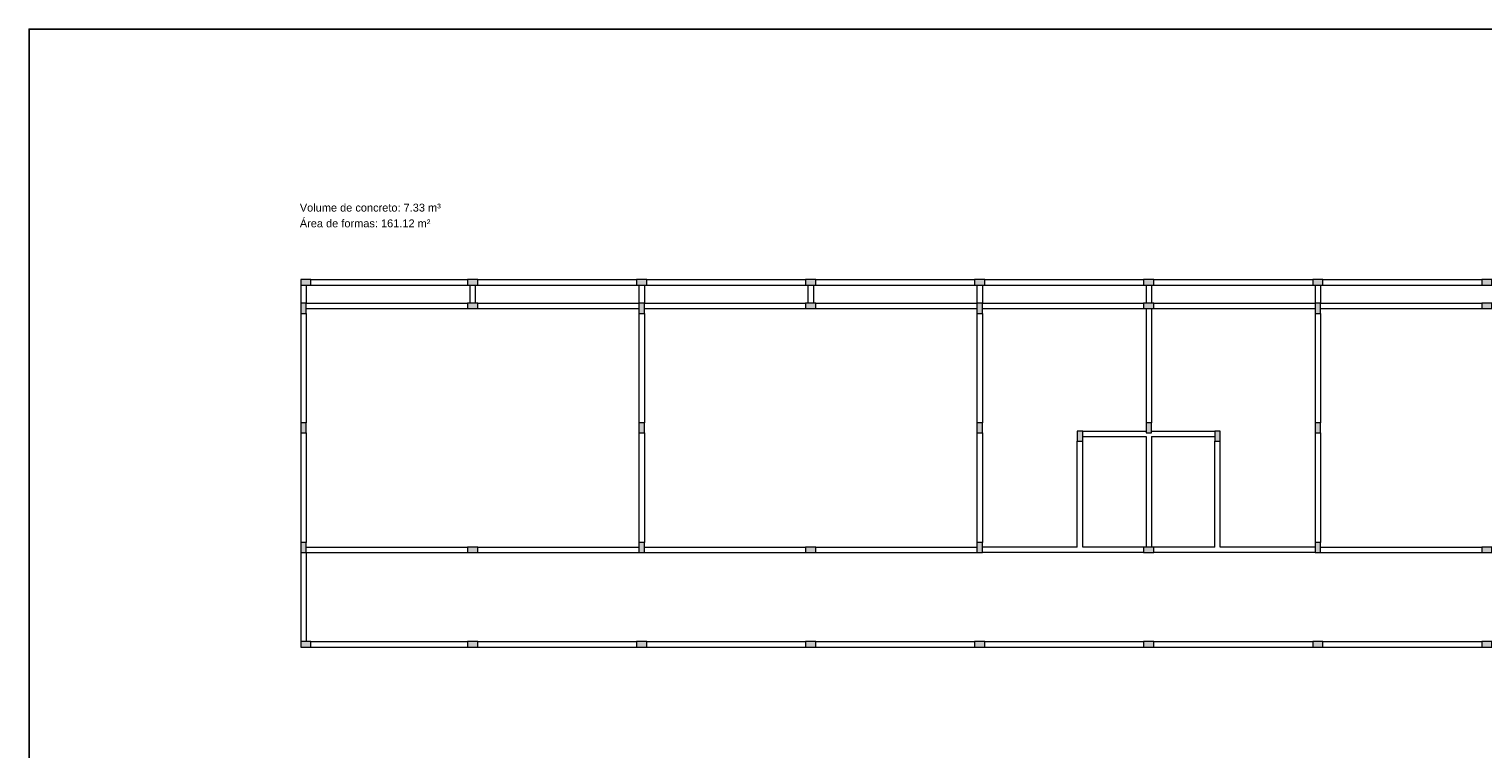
# Model space of a CAD drawing. Header units: millimetres. Extents: x -24 to 384, y -54 to 92.
# Tile 72 of 75: x 260 to 297, y 74 to 92. Entities that reach past the tile are written whole.
import ezdxf

# ---------------------------------------------------------------- set-up
doc = ezdxf.new("R2010")
doc.units = ezdxf.units.MM
for name, color, linetype, lineweight in [('ARQ - COTA_NÍVEL', 2, 'Continuous', 5), ('PILAR_RET', 2, 'Continuous', 9), ('VIG_FACES', 5, 'Continuous', 9)]:
    doc.layers.add(name, color=color, linetype=linetype, lineweight=lineweight)
doc.styles.add('Arial_1', font='arial.ttf', dxfattribs={"height": 0.225})

msp = doc.modelspace()

# ---------------------------------------------------------------- hatches: boundary and pattern name
h = msp.add_hatch(color=41)
h.dxf.hatch_style = 1
h.paths.add_polyline_path([(266.9109, 85.6362), (266.9109, 85.4962), (267.1709, 85.4962), (267.1709, 85.6362)])
h.paths.add_polyline_path([(271.1509, 85.6362), (271.1509, 85.4962), (271.4109, 85.4962), (271.4109, 85.6362)])
h.paths.add_polyline_path([(275.4509, 85.6362), (275.4509, 85.4962), (275.7109, 85.4962), (275.7109, 85.6362)])
h.paths.add_polyline_path([(279.7509, 85.6362), (279.7509, 85.4962), (280.0109, 85.4962), (280.0109, 85.6362)])
h.paths.add_polyline_path([(284.0509, 85.6362), (284.0509, 85.4962), (284.3109, 85.4962), (284.3109, 85.6362)])
h.paths.add_polyline_path([(288.3509, 85.6362), (288.3509, 85.4962), (288.6109, 85.4962), (288.6109, 85.6362)])
h.paths.add_polyline_path([(292.6509, 85.6362), (292.6509, 85.4962), (292.9109, 85.4962), (292.9109, 85.6362)])
h.paths.add_polyline_path([(296.9509, 85.6362), (296.9509, 85.4962), (297.2109, 85.4962), (297.2109, 85.6362)])
h.paths.add_polyline_path([(301.1909, 85.6362), (301.1909, 85.4962), (301.4509, 85.4962), (301.4509, 85.6362)])
h.paths.add_polyline_path([(301.5109, 85.6362), (301.5109, 85.4962), (301.7709, 85.4962), (301.7709, 85.6362)])
h.paths.add_polyline_path([(305.7509, 85.6362), (305.7509, 85.4962), (306.0109, 85.4962), (306.0109, 85.6362)])
h.paths.add_polyline_path([(310.5909, 85.6362), (310.5909, 85.4962), (310.8509, 85.4962), (310.8509, 85.6362)])
h.paths.add_polyline_path([(310.7109, 81.9962), (310.7109, 81.7362), (310.8509, 81.7362), (310.8509, 81.9962)])
h.paths.add_polyline_path([(310.7109, 78.9562), (310.7109, 78.6962), (310.8509, 78.6962), (310.8509, 78.9562)])
h.paths.add_polyline_path([(310.7109, 74.5962), (310.7109, 74.3362), (310.8509, 74.3362), (310.8509, 74.5962)])
h.paths.add_polyline_path([(310.7109, 70.2962), (310.7109, 70.0362), (310.8509, 70.0362), (310.8509, 70.2962)])
h.paths.add_polyline_path([(310.7109, 66.0562), (310.7109, 65.7962), (310.8509, 65.7962), (310.8509, 66.0562)])
h.paths.add_polyline_path([(310.7109, 61.7562), (310.7109, 61.4962), (310.8509, 61.4962), (310.8509, 61.7562)])
h = msp.add_hatch(color=91)
h.dxf.hatch_style = 1
h.paths.add_polyline_path([(266.9109, 85.0362), (266.9109, 84.7762), (267.0509, 84.7762), (267.0509, 85.0362)])
h.paths.add_polyline_path([(271.1509, 78.8362), (271.1509, 78.6962), (271.4109, 78.6962), (271.4109, 78.8362)])
h.paths.add_polyline_path([(271.1509, 85.0362), (271.1509, 84.8962), (271.4109, 84.8962), (271.4109, 85.0362)])
h.paths.add_polyline_path([(275.5109, 81.9962), (275.5109, 81.7362), (275.6509, 81.7362), (275.6509, 81.9962)])
h.paths.add_polyline_path([(275.5109, 78.9562), (275.5109, 78.6962), (275.6509, 78.6962), (275.6509, 78.9562)])
h.paths.add_polyline_path([(279.7509, 78.8362), (279.7509, 78.6962), (280.0109, 78.6962), (280.0109, 78.8362)])
h.paths.add_polyline_path([(279.7509, 85.0362), (279.7509, 84.8962), (280.0109, 84.8962), (280.0109, 85.0362)])
h.paths.add_polyline_path([(275.5109, 85.0362), (275.5109, 84.7762), (275.6509, 84.7762), (275.6509, 85.0362)])
h.paths.add_polyline_path([(284.1109, 78.9562), (284.1109, 78.6962), (284.2509, 78.6962), (284.2509, 78.9562)])
h.paths.add_polyline_path([(286.6609, 81.7862), (286.6609, 81.5262), (286.8009, 81.5262), (286.8009, 81.7862)])
h.paths.add_polyline_path([(288.4109, 81.9962), (288.4109, 81.7362), (288.5509, 81.7362), (288.5509, 81.9962)])
h.paths.add_polyline_path([(290.1609, 81.7862), (290.1609, 81.5262), (290.3009, 81.5262), (290.3009, 81.7862)])
h.paths.add_polyline_path([(288.3509, 78.8362), (288.3509, 78.6962), (288.6109, 78.6962), (288.6109, 78.8362)])
h.paths.add_polyline_path([(292.7109, 78.9562), (292.7109, 78.6962), (292.8509, 78.6962), (292.8509, 78.9562)])
h.paths.add_polyline_path([(292.7109, 81.9962), (292.7109, 81.7362), (292.8509, 81.7362), (292.8509, 81.9962)])
h.paths.add_polyline_path([(284.1109, 85.0362), (284.1109, 84.7762), (284.2509, 84.7762), (284.2509, 85.0362)])
h.paths.add_polyline_path([(284.1109, 81.9962), (284.1109, 81.7362), (284.2509, 81.7362), (284.2509, 81.9962)])
h.paths.add_polyline_path([(288.3509, 85.0362), (288.3509, 84.8962), (288.6109, 84.8962), (288.6109, 85.0362)])
h.paths.add_polyline_path([(292.7109, 85.0362), (292.7109, 84.7762), (292.8509, 84.7762), (292.8509, 85.0362)])
h.paths.add_polyline_path([(296.9509, 78.8362), (296.9509, 78.6962), (297.2109, 78.6962), (297.2109, 78.8362)])
h.paths.add_polyline_path([(296.9509, 85.0362), (296.9509, 84.8962), (297.2109, 84.8962), (297.2109, 85.0362)])
h.paths.add_polyline_path([(301.5109, 85.0362), (301.5109, 84.7762), (301.6509, 84.7762), (301.6509, 85.0362)])
h.paths.add_polyline_path([(301.3109, 85.0362), (301.3109, 84.7762), (301.4509, 84.7762), (301.4509, 85.0362)])
h.paths.add_polyline_path([(305.7509, 85.0362), (305.7509, 84.8962), (306.0109, 84.8962), (306.0109, 85.0362)])
h.paths.add_polyline_path([(310.1109, 85.0362), (310.1109, 84.7762), (310.2509, 84.7762), (310.2509, 85.0362)])
h.paths.add_polyline_path([(310.1109, 81.9962), (310.1109, 81.7362), (310.2509, 81.7362), (310.2509, 81.9962)])
h.paths.add_polyline_path([(303.9109, 78.8362), (303.9109, 78.6962), (304.1709, 78.6962), (304.1709, 78.8362)])
h.paths.add_polyline_path([(306.9509, 78.8362), (306.9509, 78.6962), (307.2109, 78.6962), (307.2109, 78.8362)])
h.paths.add_polyline_path([(310.1109, 78.9562), (310.1109, 78.6962), (310.2509, 78.6962), (310.2509, 78.9562)])
h.paths.add_polyline_path([(303.9109, 74.5962), (303.9109, 74.3362), (304.0509, 74.3362), (304.0509, 74.5962)])
h.paths.add_polyline_path([(310.1109, 74.5962), (310.1109, 74.3362), (310.2509, 74.3362), (310.2509, 74.5962)])
h.paths.add_polyline_path([(306.9509, 70.2362), (306.9509, 70.0962), (307.2109, 70.0962), (307.2109, 70.2362)])
h.paths.add_polyline_path([(303.9109, 66.0562), (303.9109, 65.7962), (304.0509, 65.7962), (304.0509, 66.0562)])
h.paths.add_polyline_path([(310.1109, 66.0562), (310.1109, 65.7962), (310.2509, 65.7962), (310.2509, 66.0562)])
h.paths.add_polyline_path([(310.1109, 61.7562), (310.1109, 61.4962), (310.2509, 61.4962), (310.2509, 61.7562)])
h.paths.add_polyline_path([(303.9109, 70.2362), (303.9109, 70.0962), (304.1709, 70.0962), (304.1709, 70.2362)])
h.paths.add_polyline_path([(310.1109, 70.2962), (310.1109, 70.0362), (310.2509, 70.0362), (310.2509, 70.2962)])
h = msp.add_hatch(color=11)
h.dxf.hatch_style = 1
h.paths.add_polyline_path([(266.9109, 81.9962), (266.9109, 81.7362), (267.0509, 81.7362), (267.0509, 81.9962)])
h.paths.add_polyline_path([(266.9109, 78.9562), (266.9109, 78.6962), (267.0509, 78.6962), (267.0509, 78.9562)])
h.paths.add_polyline_path([(266.9109, 76.4362), (266.9109, 76.2962), (267.1709, 76.2962), (267.1709, 76.4362)])
h.paths.add_polyline_path([(271.1509, 76.4362), (271.1509, 76.2962), (271.4109, 76.2962), (271.4109, 76.4362)])
h.paths.add_polyline_path([(275.4509, 76.4362), (275.4509, 76.2962), (275.7109, 76.2962), (275.7109, 76.4362)])
h.paths.add_polyline_path([(279.7509, 76.4362), (279.7509, 76.2962), (280.0109, 76.2962), (280.0109, 76.4362)])
h.paths.add_polyline_path([(284.0509, 76.4362), (284.0509, 76.2962), (284.3109, 76.2962), (284.3109, 76.4362)])
h.paths.add_polyline_path([(288.3509, 76.4362), (288.3509, 76.2962), (288.6109, 76.2962), (288.6109, 76.4362)])
h.paths.add_polyline_path([(292.6509, 76.4362), (292.6509, 76.2962), (292.9109, 76.2962), (292.9109, 76.4362)])
h.paths.add_polyline_path([(296.9509, 76.4362), (296.9509, 76.2962), (297.2109, 76.2962), (297.2109, 76.4362)])
h.paths.add_polyline_path([(301.1909, 76.4362), (301.1909, 76.2962), (301.4509, 76.2962), (301.4509, 76.4362)])
h.paths.add_polyline_path([(301.5109, 78.9562), (301.5109, 78.6962), (301.6509, 78.6962), (301.6509, 78.9562)])
h.paths.add_polyline_path([(301.3109, 78.9562), (301.3109, 78.6962), (301.4509, 78.6962), (301.4509, 78.9562)])
h.paths.add_polyline_path([(301.5109, 81.9962), (301.5109, 81.7362), (301.6509, 81.7362), (301.6509, 81.9962)])
h.paths.add_polyline_path([(301.3109, 81.9962), (301.3109, 81.7362), (301.4509, 81.7362), (301.4509, 81.9962)])
h.paths.add_polyline_path([(301.5109, 74.5962), (301.5109, 74.3362), (301.6509, 74.3362), (301.6509, 74.5962)])
h.paths.add_polyline_path([(301.5109, 70.2962), (301.5109, 70.0362), (301.6509, 70.0362), (301.6509, 70.2962)])
h.paths.add_polyline_path([(301.5109, 66.0562), (301.5109, 65.7962), (301.6509, 65.7962), (301.6509, 66.0562)])
h.paths.add_polyline_path([(301.5109, 61.7562), (301.5109, 61.4962), (301.6509, 61.4962), (301.6509, 61.7562)])
h.paths.add_polyline_path([(303.9109, 61.6362), (303.9109, 61.4962), (304.1709, 61.4962), (304.1709, 61.6362)])
h.paths.add_polyline_path([(306.9509, 61.6362), (306.9509, 61.4962), (307.2109, 61.4962), (307.2109, 61.6362)])

# ---------------------------------------------------------------- linework, layer by layer
msp.add_lwpolyline([(260, 50), (319.4, 50), (319.4, 92), (260, 92)], close=True)
at = {"layer": 'PILAR_RET', "color": 1}
for points in [[(266.9109, 85.6362), (266.9109, 85.4962), (267.1709, 85.4962), (267.1709, 85.6362), (266.9109, 85.6362)], [(271.1509, 85.6362), (271.1509, 85.4962), (271.4109, 85.4962), (271.4109, 85.6362), (271.1509, 85.6362)], [(275.4509, 85.6362), (275.4509, 85.4962), (275.7109, 85.4962), (275.7109, 85.6362), (275.4509, 85.6362)], [(279.7509, 85.6362), (279.7509, 85.4962), (280.0109, 85.4962), (280.0109, 85.6362), (279.7509, 85.6362)], [(284.0509, 85.6362), (284.0509, 85.4962), (284.3109, 85.4962), (284.3109, 85.6362), (284.0509, 85.6362)], [(288.3509, 85.6362), (288.3509, 85.4962), (288.6109, 85.4962), (288.6109, 85.6362), (288.3509, 85.6362)], [(292.6509, 85.6362), (292.6509, 85.4962), (292.9109, 85.4962), (292.9109, 85.6362), (292.6509, 85.6362)], [(296.9509, 85.6362), (296.9509, 85.4962), (297.2109, 85.4962), (297.2109, 85.6362), (296.9509, 85.6362)], [(266.9109, 85.0362), (266.9109, 84.7762), (267.0509, 84.7762), (267.0509, 85.0362), (266.9109, 85.0362)], [(271.1509, 85.0362), (271.1509, 84.8962), (271.4109, 84.8962), (271.4109, 85.0362), (271.1509, 85.0362)], [(275.5109, 85.0362), (275.5109, 84.7762), (275.6509, 84.7762), (275.6509, 85.0362), (275.5109, 85.0362)], [(279.7509, 85.0362), (279.7509, 84.8962), (280.0109, 84.8962), (280.0109, 85.0362), (279.7509, 85.0362)], [(284.1109, 85.0362), (284.1109, 84.7762), (284.2509, 84.7762), (284.2509, 85.0362), (284.1109, 85.0362)], [(288.3509, 85.0362), (288.3509, 84.8962), (288.6109, 84.8962), (288.6109, 85.0362), (288.3509, 85.0362)], [(292.7109, 85.0362), (292.7109, 84.7762), (292.8509, 84.7762), (292.8509, 85.0362), (292.7109, 85.0362)], [(296.9509, 85.0362), (296.9509, 84.8962), (297.2109, 84.8962), (297.2109, 85.0362), (296.9509, 85.0362)], [(266.9109, 81.9962), (266.9109, 81.7362), (267.0509, 81.7362), (267.0509, 81.9962), (266.9109, 81.9962)], [(275.5109, 81.9962), (275.5109, 81.7362), (275.6509, 81.7362), (275.6509, 81.9962), (275.5109, 81.9962)], [(284.1109, 81.9962), (284.1109, 81.7362), (284.2509, 81.7362), (284.2509, 81.9962), (284.1109, 81.9962)], [(286.6609, 81.7862), (286.6609, 81.5262), (286.8009, 81.5262), (286.8009, 81.7862), (286.6609, 81.7862)], [(288.4109, 81.9962), (288.4109, 81.7362), (288.5509, 81.7362), (288.5509, 81.9962), (288.4109, 81.9962)], [(290.1609, 81.7862), (290.1609, 81.5262), (290.3009, 81.5262), (290.3009, 81.7862), (290.1609, 81.7862)], [(292.7109, 81.9962), (292.7109, 81.7362), (292.8509, 81.7362), (292.8509, 81.9962), (292.7109, 81.9962)], [(266.9109, 78.9562), (266.9109, 78.6962), (267.0509, 78.6962), (267.0509, 78.9562), (266.9109, 78.9562)], [(271.1509, 78.8362), (271.1509, 78.6962), (271.4109, 78.6962), (271.4109, 78.8362), (271.1509, 78.8362)], [(275.5109, 78.9562), (275.5109, 78.6962), (275.6509, 78.6962), (275.6509, 78.9562), (275.5109, 78.9562)], [(279.7509, 78.8362), (279.7509, 78.6962), (280.0109, 78.6962), (280.0109, 78.8362), (279.7509, 78.8362)], [(284.1109, 78.9562), (284.1109, 78.6962), (284.2509, 78.6962), (284.2509, 78.9562), (284.1109, 78.9562)], [(288.3509, 78.8362), (288.3509, 78.6962), (288.6109, 78.6962), (288.6109, 78.8362), (288.3509, 78.8362)], [(292.7109, 78.9562), (292.7109, 78.6962), (292.8509, 78.6962), (292.8509, 78.9562), (292.7109, 78.9562)], [(296.9509, 78.8362), (296.9509, 78.6962), (297.2109, 78.6962), (297.2109, 78.8362), (296.9509, 78.8362)], [(266.9109, 76.4362), (266.9109, 76.2962), (267.1709, 76.2962), (267.1709, 76.4362), (266.9109, 76.4362)], [(271.1509, 76.4362), (271.1509, 76.2962), (271.4109, 76.2962), (271.4109, 76.4362), (271.1509, 76.4362)], [(275.4509, 76.4362), (275.4509, 76.2962), (275.7109, 76.2962), (275.7109, 76.4362), (275.4509, 76.4362)], [(279.7509, 76.4362), (279.7509, 76.2962), (280.0109, 76.2962), (280.0109, 76.4362), (279.7509, 76.4362)], [(284.0509, 76.4362), (284.0509, 76.2962), (284.3109, 76.2962), (284.3109, 76.4362), (284.0509, 76.4362)], [(288.3509, 76.4362), (288.3509, 76.2962), (288.6109, 76.2962), (288.6109, 76.4362), (288.3509, 76.4362)], [(292.6509, 76.4362), (292.6509, 76.2962), (292.9109, 76.2962), (292.9109, 76.4362), (292.6509, 76.4362)], [(296.9509, 76.4362), (296.9509, 76.2962), (297.2109, 76.2962), (297.2109, 76.4362), (296.9509, 76.4362)]]:
    msp.add_lwpolyline(points, close=True, dxfattribs=at)
at = {"layer": 'VIG_FACES', "color": 1}
for p, q in [((266.9109, 85.4962), (266.9109, 85.0362)), ((267.0509, 85.4962), (267.0509, 85.0362)), ((267.1709, 85.6362), (271.1509, 85.6362)), ((267.1709, 85.4962), (271.1509, 85.4962)), ((271.2109, 85.4962), (271.2109, 85.0362)), ((271.3509, 85.4962), (271.3509, 85.0362)), ((271.4109, 85.6362), (275.4509, 85.6362)), ((271.4109, 85.4962), (275.4509, 85.4962)), ((275.5109, 85.4962), (275.5109, 85.0362)), ((275.6509, 85.4962), (275.6509, 85.0362)), ((275.7109, 85.6362), (279.7509, 85.6362)), ((275.7109, 85.4962), (279.7509, 85.4962)), ((279.8109, 85.4962), (279.8109, 85.0362)), ((279.9509, 85.4962), (279.9509, 85.0362)), ((280.0109, 85.6362), (284.0509, 85.6362)), ((280.0109, 85.4962), (284.0509, 85.4962)), ((284.1109, 85.4962), (284.1109, 85.0362)), ((284.2509, 85.4962), (284.2509, 85.0362)), ((284.3109, 85.6362), (288.3509, 85.6362)), ((284.3109, 85.4962), (288.3509, 85.4962)), ((288.4109, 85.4962), (288.4109, 85.0362)), ((288.5509, 85.4962), (288.5509, 85.0362)), ((288.6109, 85.6362), (292.6509, 85.6362)), ((288.6109, 85.4962), (292.6509, 85.4962)), ((292.7109, 85.4962), (292.7109, 85.0362)), ((292.8509, 85.4962), (292.8509, 85.0362)), ((292.9109, 85.6362), (296.9509, 85.6362)), ((292.9109, 85.4962), (296.9509, 85.4962)), ((266.9109, 84.7762), (266.9109, 81.9962)), ((267.0509, 85.0362), (271.1509, 85.0362)), ((267.0509, 84.8962), (271.1509, 84.8962)), ((267.0509, 84.7762), (267.0509, 81.9962)), ((271.4109, 85.0362), (275.5109, 85.0362)), ((271.4109, 84.8962), (275.5109, 84.8962)), ((275.5109, 84.7762), (275.5109, 81.9962)), ((275.6509, 85.0362), (279.7509, 85.0362)), ((275.6509, 84.8962), (279.7509, 84.8962)), ((275.6509, 84.7762), (275.6509, 81.9962)), ((280.0109, 85.0362), (284.1109, 85.0362)), ((280.0109, 84.8962), (284.1109, 84.8962)), ((284.1109, 84.7762), (284.1109, 81.9962)), ((284.2509, 85.0362), (288.3509, 85.0362)), ((284.2509, 84.8962), (288.3509, 84.8962)), ((284.2509, 84.7762), (284.2509, 81.9962)), ((288.4109, 84.8962), (288.4109, 81.9962)), ((288.5509, 84.8962), (288.5509, 81.9962)), ((288.6109, 85.0362), (292.7109, 85.0362)), ((288.6109, 84.8962), (292.7109, 84.8962)), ((292.7109, 84.7762), (292.7109, 81.9962)), ((292.8509, 85.0362), (296.9509, 85.0362)), ((292.8509, 84.8962), (296.9509, 84.8962)), ((292.8509, 84.7762), (292.8509, 81.9962)), ((266.9109, 81.7362), (266.9109, 78.9562)), ((267.0509, 81.7362), (267.0509, 78.9562)), ((275.5109, 81.7362), (275.5109, 78.9562)), ((275.6509, 81.7362), (275.6509, 78.9562)), ((284.1109, 81.7362), (284.1109, 78.9562)), ((284.2509, 81.7362), (284.2509, 78.9562)), ((286.8009, 81.7862), (288.4109, 81.7862)), ((288.5509, 81.7862), (290.1609, 81.7862)), ((292.7109, 81.7362), (292.7109, 78.9562)), ((292.8509, 81.7362), (292.8509, 78.9562)), ((286.6609, 78.8362), (286.6609, 81.5262)), ((286.8009, 81.6462), (288.4109, 81.6462)), ((286.8009, 78.8362), (286.8009, 81.5262)), ((288.4109, 81.6462), (288.4109, 78.8362)), ((288.5509, 81.6462), (288.5509, 78.8362)), ((288.5509, 81.6462), (290.1609, 81.6462)), ((290.1609, 78.8362), (290.1609, 81.5262)), ((290.3009, 78.8362), (290.3009, 81.5262)), ((267.0509, 78.8362), (271.1509, 78.8362)), ((271.4109, 78.8362), (275.5109, 78.8362)), ((275.6509, 78.8362), (279.7509, 78.8362)), ((280.0109, 78.8362), (284.1109, 78.8362)), ((286.6609, 78.8362), (284.2509, 78.8362)), ((288.3509, 78.8362), (286.8009, 78.8362)), ((290.1609, 78.8362), (288.6109, 78.8362)), ((292.7109, 78.8362), (290.3009, 78.8362)), ((292.8509, 78.8362), (296.9509, 78.8362)), ((266.9109, 78.6962), (266.9109, 76.4362)), ((267.0509, 78.6962), (267.0509, 76.4362)), ((267.0509, 78.6962), (271.1509, 78.6962)), ((271.4109, 78.6962), (275.5109, 78.6962)), ((275.6509, 78.6962), (279.7509, 78.6962)), ((280.0109, 78.6962), (284.1109, 78.6962)), ((288.3509, 78.6962), (284.2509, 78.6962)), ((292.7109, 78.6962), (288.6109, 78.6962)), ((292.8509, 78.6962), (296.9509, 78.6962)), ((267.1709, 76.4362), (271.1509, 76.4362)), ((267.1709, 76.2962), (271.1509, 76.2962)), ((271.4109, 76.4362), (275.4509, 76.4362)), ((271.4109, 76.2962), (275.4509, 76.2962)), ((275.7109, 76.4362), (279.7509, 76.4362)), ((275.7109, 76.2962), (279.7509, 76.2962)), ((280.0109, 76.4362), (284.0509, 76.4362)), ((280.0109, 76.2962), (284.0509, 76.2962)), ((284.3109, 76.4362), (288.3509, 76.4362)), ((284.3109, 76.2962), (288.3509, 76.2962)), ((288.6109, 76.4362), (292.6509, 76.4362)), ((288.6109, 76.2962), (292.6509, 76.2962)), ((292.9109, 76.4362), (296.9509, 76.4362)), ((292.9109, 76.2962), (296.9509, 76.2962))]:
    msp.add_line(p, q, dxfattribs=at)

# ---------------------------------------------------------------- texts
at = {"layer": 'ARQ - COTA_NÍVEL', "style": 'Arial_1'}
for s, p in [('Volume de concreto: 7.33 m³', (266.8867, 87.3632)), ('Área de formas: 161.12 m²', (266.8867, 86.9632))]:
    msp.add_text(s, height=0.2, rotation=360, dxfattribs=at).set_placement(p)

doc.saveas('drawing.dxf')
